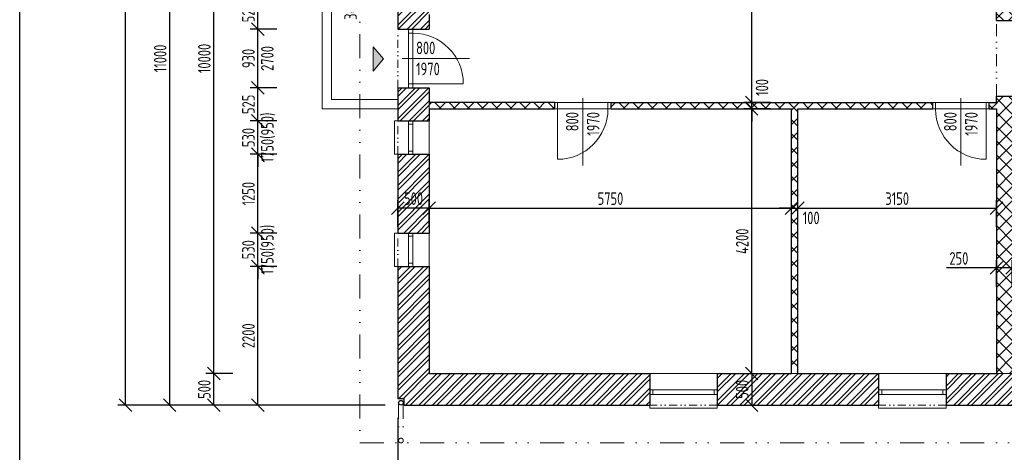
# Model space of a CAD drawing. Header units: millimetres. Extents: x -66400 to 220000, y -39950 to 48800.
# Tile 28 of 48: x 94000 to 109625, y -749 to 6115. Entities that reach past the tile are written whole.
import ezdxf

# ---------------------------------------------------------------- set-up
doc = ezdxf.new("R2010")
doc.units = ezdxf.units.MM
doc.linetypes.add('DIVIDE', pattern=[31.75, 12.7, -6.35, 0, -6.35, 0, -6.35])
doc.layers.get('Defpoints').update_dxf_attribs({"color": 161})
for name, color, linetype, lineweight in [('A koty', 7, 'Continuous', 5), ('A nad', 7, 'DIVIDE', 9), ('A okná-dvere', 144, 'Continuous', 9), ('A steny', 30, 'Continuous', 30), ('A tenkeciary', 8, 'Continuous', 9)]:
    doc.layers.add(name, color=color, linetype=linetype, lineweight=lineweight)
doc.layers.add('A srafy', color=7, linetype='Continuous', lineweight=5, true_color=0x7a7a7a)
doc.styles.add('ISOCP', font='isocp.shx', dxfattribs={"width": 0.8})
doc.dimstyles.new('100', dxfattribs={"dimscale": 100, "dimtxt": 2, "dimasz": 2, "dimexe": 1.25, "dimexo": 3, "dimgap": 0.5, "dimtad": 1, "dimdec": 0, "dimrnd": 5, "dimtxsty": 'ISOCP', "dimblk": 'OBLIQUE', "dimcen": 1.4, "dimclrd": 256, "dimclre": 256, "dimclrt": 256, "dimadec": 0, "dimazin": 0, "dimtfac": 1, "dimtdec": 0, "dimtix": 1, "dimtmove": 2, "dimatfit": 0, "dimfxl": 0, "dimarcsym": 0})
pattern_1 = [(45, (35000, 0), (-106.06602, 106.06602), []), (45, (35070.71, 0), (-106.06602, 106.06602), [])]

# ---------------------------------------------------------------- blocks, each defined once
blk = doc.blocks.new('_Oblique')
at = {"color": 0, "linetype": 'ByBlock', "lineweight": -2}
blk.add_line((-0.5, -0.5), (0.5, 0.5), dxfattribs=at)
blk = doc.blocks.new('*D3')
at = {"layer": 'A koty', "lineweight": -2, "transparency": 16777216}
for p, q in [((100000, -1270), (100000, -1695)), ((104000, -1270), (104000, -1695)), ((100000, -1570), (104000, -1570))]:
    blk.add_line(p, q, dxfattribs=at)
at = {"layer": 'Defpoints', "color": 0, "transparency": 16777216}
for p in [(100000, 100), (104000, 0), (104000, -1570)]:
    blk.add_point(p, dxfattribs=at)
at = {"layer": 'A koty', "lineweight": -2, "transparency": 16777216, "xscale": 200, "yscale": 200, "zscale": 200, "rotation": 180}
blk.add_blockref('_Oblique', (100000, -1570), dxfattribs=at)
at = {"layer": 'A koty', "lineweight": -2, "transparency": 16777216, "xscale": 200, "yscale": 200, "zscale": 200}
blk.add_blockref('_Oblique', (104000, -1570), dxfattribs=at)
at = {"layer": 'A koty', "transparency": 16777216, "insert": (102000, -1420), "char_height": 200, "attachment_point": 5, "style": 'ISOCP'}
blk.add_mtext('4000', dxfattribs=at)
blk = doc.blocks.new('*D4')
at = {"layer": 'A koty', "lineweight": -2, "transparency": 16777216}
for p, q in [((104000, -1270), (104000, -1695)), ((105070, -1270), (105070, -1695)), ((104000, -1570), (105070, -1570))]:
    blk.add_line(p, q, dxfattribs=at)
at = {"layer": 'Defpoints', "color": 0, "transparency": 16777216}
for p in [(104000, 0), (105070, 0), (105070, -1570)]:
    blk.add_point(p, dxfattribs=at)
at = {"layer": 'A koty', "lineweight": -2, "transparency": 16777216, "xscale": 200, "yscale": 200, "zscale": 200, "rotation": 180}
blk.add_blockref('_Oblique', (104000, -1570), dxfattribs=at)
at = {"layer": 'A koty', "lineweight": -2, "transparency": 16777216, "xscale": 200, "yscale": 200, "zscale": 200}
blk.add_blockref('_Oblique', (105070, -1570), dxfattribs=at)
at = {"layer": 'A koty', "transparency": 16777216, "char_height": 200, "attachment_point": 5, "style": 'ISOCP'}
for s, insert in [('1070', (104535, -1420)), ('1900(800)', (104535, -1730))]:
    blk.add_mtext(s, dxfattribs=dict(at, insert=insert))
blk = doc.blocks.new('*D5')
at = {"layer": 'A koty', "lineweight": -2, "transparency": 16777216}
for p, q in [((105070, -1270), (105070, -1695)), ((107630, -1270), (107630, -1695)), ((105070, -1570), (107630, -1570))]:
    blk.add_line(p, q, dxfattribs=at)
at = {"layer": 'Defpoints', "color": 0, "transparency": 16777216}
for p in [(105070, 0), (107630, 0), (107630, -1570)]:
    blk.add_point(p, dxfattribs=at)
at = {"layer": 'A koty', "lineweight": -2, "transparency": 16777216, "xscale": 200, "yscale": 200, "zscale": 200, "rotation": 180}
blk.add_blockref('_Oblique', (105070, -1570), dxfattribs=at)
at = {"layer": 'A koty', "lineweight": -2, "transparency": 16777216, "xscale": 200, "yscale": 200, "zscale": 200}
blk.add_blockref('_Oblique', (107630, -1570), dxfattribs=at)
at = {"layer": 'A koty', "transparency": 16777216, "insert": (106350, -1420), "char_height": 200, "attachment_point": 5, "style": 'ISOCP'}
blk.add_mtext('2560', dxfattribs=at)
blk = doc.blocks.new('*D6')
at = {"layer": 'A koty', "lineweight": -2, "transparency": 16777216}
for p, q in [((107630, -1270), (107630, -1695)), ((108700, -1270), (108700, -1695)), ((107630, -1570), (108700, -1570))]:
    blk.add_line(p, q, dxfattribs=at)
at = {"layer": 'Defpoints', "color": 0, "transparency": 16777216}
for p in [(107630, 0), (108700, 0), (108700, -1570)]:
    blk.add_point(p, dxfattribs=at)
at = {"layer": 'A koty', "lineweight": -2, "transparency": 16777216, "xscale": 200, "yscale": 200, "zscale": 200, "rotation": 180}
blk.add_blockref('_Oblique', (107630, -1570), dxfattribs=at)
at = {"layer": 'A koty', "lineweight": -2, "transparency": 16777216, "xscale": 200, "yscale": 200, "zscale": 200}
blk.add_blockref('_Oblique', (108700, -1570), dxfattribs=at)
at = {"layer": 'A koty', "transparency": 16777216, "char_height": 200, "attachment_point": 5, "style": 'ISOCP'}
for s, insert in [('1070', (108165, -1420)), ('1900(800)', (108165, -1730))]:
    blk.add_mtext(s, dxfattribs=dict(at, insert=insert))
blk = doc.blocks.new('*D7')
at = {"layer": 'A koty', "lineweight": -2, "transparency": 16777216}
for p, q in [((108700, -1270), (108700, -1695)), ((111490, -1270), (111490, -1695)), ((108700, -1570), (111490, -1570))]:
    blk.add_line(p, q, dxfattribs=at)
at = {"layer": 'Defpoints', "color": 0, "transparency": 16777216}
for p in [(108700, 0), (111490, 0), (111490, -1570)]:
    blk.add_point(p, dxfattribs=at)
at = {"layer": 'A koty', "lineweight": -2, "transparency": 16777216, "xscale": 200, "yscale": 200, "zscale": 200, "rotation": 180}
blk.add_blockref('_Oblique', (108700, -1570), dxfattribs=at)
at = {"layer": 'A koty', "lineweight": -2, "transparency": 16777216, "xscale": 200, "yscale": 200, "zscale": 200}
blk.add_blockref('_Oblique', (111490, -1570), dxfattribs=at)
at = {"layer": 'A koty', "transparency": 16777216, "insert": (110095, -1420), "char_height": 200, "attachment_point": 5, "style": 'ISOCP'}
blk.add_mtext('2790', dxfattribs=at)
blk = doc.blocks.new('*D39')
at = {"layer": 'A koty', "lineweight": -2, "transparency": 16777216}
for p, q in [((100000, -1970), (100000, -2395)), ((100500, -1970), (100500, -2395)), ((100000, -2270), (100500, -2270))]:
    blk.add_line(p, q, dxfattribs=at)
at = {"layer": 'Defpoints', "color": 0, "transparency": 16777216}
for p in [(100500, 500), (100000, 100), (100500, -2270)]:
    blk.add_point(p, dxfattribs=at)
at = {"layer": 'A koty', "lineweight": -2, "transparency": 16777216, "xscale": 200, "yscale": 200, "zscale": 200, "rotation": 180}
blk.add_blockref('_Oblique', (100000, -2270), dxfattribs=at)
at = {"layer": 'A koty', "lineweight": -2, "transparency": 16777216, "xscale": 200, "yscale": 200, "zscale": 200}
blk.add_blockref('_Oblique', (100500, -2270), dxfattribs=at)
at = {"layer": 'A koty', "transparency": 16777216, "insert": (100250, -2120), "char_height": 200, "attachment_point": 5, "style": 'ISOCP'}
blk.add_mtext('500', dxfattribs=at)
blk = doc.blocks.new('*D40')
at = {"layer": 'A koty', "lineweight": -2, "transparency": 16777216}
for p, q in [((100500, -1970), (100500, -2395)), ((125500, -1970), (125500, -2395)), ((100500, -2270), (125500, -2270))]:
    blk.add_line(p, q, dxfattribs=at)
at = {"layer": 'Defpoints', "color": 0, "transparency": 16777216}
for p in [(100500, 500), (125500, 500), (125500, -2270)]:
    blk.add_point(p, dxfattribs=at)
at = {"layer": 'A koty', "lineweight": -2, "transparency": 16777216, "xscale": 200, "yscale": 200, "zscale": 200, "rotation": 180}
blk.add_blockref('_Oblique', (100500, -2270), dxfattribs=at)
at = {"layer": 'A koty', "lineweight": -2, "transparency": 16777216, "xscale": 200, "yscale": 200, "zscale": 200}
blk.add_blockref('_Oblique', (125500, -2270), dxfattribs=at)
at = {"layer": 'A koty', "transparency": 16777216, "insert": (113000, -2120), "char_height": 200, "attachment_point": 5, "style": 'ISOCP'}
blk.add_mtext('25000', dxfattribs=at)
blk = doc.blocks.new('*D44')
at = {"layer": 'A koty', "lineweight": -2, "transparency": 16777216}
for p, q in [((100000, -200), (100000, -3095)), ((146000, -300), (146000, -3095)), ((100000, -2970), (146000, -2970))]:
    blk.add_line(p, q, dxfattribs=at)
at = {"layer": 'Defpoints', "color": 0, "transparency": 16777216}
for p in [(100000, 100), (146000, 0), (146000, -2970)]:
    blk.add_point(p, dxfattribs=at)
at = {"layer": 'A koty', "lineweight": -2, "transparency": 16777216, "xscale": 200, "yscale": 200, "zscale": 200, "rotation": 180}
blk.add_blockref('_Oblique', (100000, -2970), dxfattribs=at)
at = {"layer": 'A koty', "lineweight": -2, "transparency": 16777216, "xscale": 200, "yscale": 200, "zscale": 200}
blk.add_blockref('_Oblique', (146000, -2970), dxfattribs=at)
at = {"layer": 'A koty', "transparency": 16777216, "insert": (123000, -2820), "char_height": 200, "attachment_point": 5, "style": 'ISOCP'}
blk.add_mtext('46000', dxfattribs=at)
blk = doc.blocks.new('*D45')
at = {"layer": 'A koty', "lineweight": -2, "transparency": 16777216}
for p, q in [((100000, 2826), (100000, 3251)), ((100500, 3126), (100000, 3126)), ((100500, 2826), (100500, 3251))]:
    blk.add_line(p, q, dxfattribs=at)
at = {"layer": 'Defpoints', "color": 0, "transparency": 16777216}
for p in [(100000, 3126), (100000, 2200), (100500, 500)]:
    blk.add_point(p, dxfattribs=at)
at = {"layer": 'A koty', "lineweight": -2, "transparency": 16777216, "xscale": 200, "yscale": 200, "zscale": 200, "rotation": 180}
blk.add_blockref('_Oblique', (100000, 3126), dxfattribs=at)
at = {"layer": 'A koty', "lineweight": -2, "transparency": 16777216, "xscale": 200, "yscale": 200, "zscale": 200}
blk.add_blockref('_Oblique', (100500, 3126), dxfattribs=at)
at = {"layer": 'A koty', "transparency": 16777216, "insert": (100250, 3276), "char_height": 200, "attachment_point": 5, "style": 'ISOCP'}
blk.add_mtext('500', dxfattribs=at)
blk = doc.blocks.new('*D46')
at = {"layer": 'A koty', "lineweight": -2, "transparency": 16777216}
for p, q in [((100500, 2826), (100500, 3251)), ((100500, 3126), (106250, 3126)), ((106250, 2826), (106250, 3251))]:
    blk.add_line(p, q, dxfattribs=at)
at = {"layer": 'Defpoints', "color": 0, "transparency": 16777216}
for p in [(106250, 3126), (100500, 500), (106250, 500)]:
    blk.add_point(p, dxfattribs=at)
at = {"layer": 'A koty', "lineweight": -2, "transparency": 16777216, "xscale": 200, "yscale": 200, "zscale": 200, "rotation": 180}
blk.add_blockref('_Oblique', (100500, 3126), dxfattribs=at)
at = {"layer": 'A koty', "lineweight": -2, "transparency": 16777216, "xscale": 200, "yscale": 200, "zscale": 200}
blk.add_blockref('_Oblique', (106250, 3126), dxfattribs=at)
at = {"layer": 'A koty', "transparency": 16777216, "insert": (103375, 3276), "char_height": 200, "attachment_point": 5, "style": 'ISOCP'}
blk.add_mtext('5750', dxfattribs=at)
blk = doc.blocks.new('*D47')
at = {"layer": 'A koty', "lineweight": -2, "transparency": 16777216}
for p, q in [((106250, 3126), (106050, 3126)), ((106250, 2826), (106250, 3251)), ((106250, 3126), (106350, 3126)), ((106350, 2826), (106350, 3251)), ((106350, 3126), (106550, 3126))]:
    blk.add_line(p, q, dxfattribs=at)
at = {"layer": 'Defpoints', "color": 0, "transparency": 16777216}
for p in [(106350, 3126), (106250, 500), (106350, 500)]:
    blk.add_point(p, dxfattribs=at)
at = {"layer": 'A koty', "lineweight": -2, "transparency": 16777216, "xscale": 200, "yscale": 200, "zscale": 200}
blk.add_blockref('_Oblique', (106250, 3126), dxfattribs=at)
at = {"layer": 'A koty', "lineweight": -2, "transparency": 16777216, "xscale": 200, "yscale": 200, "zscale": 200, "rotation": 180}
blk.add_blockref('_Oblique', (106350, 3126), dxfattribs=at)
at = {"layer": 'A koty', "transparency": 16777216, "insert": (106560, 2970), "char_height": 200, "attachment_point": 5, "style": 'ISOCP'}
blk.add_mtext('100', dxfattribs=at)
blk = doc.blocks.new('*D48')
at = {"layer": 'A koty', "lineweight": -2, "transparency": 16777216}
for p, q in [((106350, 2826), (106350, 3251)), ((106350, 3126), (109500, 3126)), ((109500, 2826), (109500, 3251))]:
    blk.add_line(p, q, dxfattribs=at)
at = {"layer": 'Defpoints', "color": 0, "transparency": 16777216}
for p in [(109500, 3126), (106350, 500), (109500, 500)]:
    blk.add_point(p, dxfattribs=at)
at = {"layer": 'A koty', "lineweight": -2, "transparency": 16777216, "xscale": 200, "yscale": 200, "zscale": 200, "rotation": 180}
blk.add_blockref('_Oblique', (106350, 3126), dxfattribs=at)
at = {"layer": 'A koty', "lineweight": -2, "transparency": 16777216, "xscale": 200, "yscale": 200, "zscale": 200}
blk.add_blockref('_Oblique', (109500, 3126), dxfattribs=at)
at = {"layer": 'A koty', "transparency": 16777216, "insert": (107925, 3276), "char_height": 200, "attachment_point": 5, "style": 'ISOCP'}
blk.add_mtext('3150', dxfattribs=at)
blk = doc.blocks.new('*D49')
at = {"layer": 'A koty', "lineweight": -2, "transparency": 16777216}
for p, q in [((109500, 1877), (109500, 2302)), ((109750, 1877), (109750, 2302)), ((109500, 2177), (108708, 2177)), ((109750, 2177), (109500, 2177)), ((109750, 2177), (109950, 2177))]:
    blk.add_line(p, q, dxfattribs=at)
at = {"layer": 'Defpoints', "color": 0, "transparency": 16777216}
for p in [(109750, 2177), (109500, 500), (109750, 500)]:
    blk.add_point(p, dxfattribs=at)
at = {"layer": 'A koty', "lineweight": -2, "transparency": 16777216, "xscale": 200, "yscale": 200, "zscale": 200}
blk.add_blockref('_Oblique', (109500, 2177), dxfattribs=at)
at = {"layer": 'A koty', "lineweight": -2, "transparency": 16777216, "xscale": 200, "yscale": 200, "zscale": 200, "rotation": 180}
blk.add_blockref('_Oblique', (109750, 2177), dxfattribs=at)
at = {"layer": 'A koty', "transparency": 16777216, "insert": (108904, 2327), "char_height": 200, "attachment_point": 5, "style": 'ISOCP'}
blk.add_mtext('250', dxfattribs=at)
blk = doc.blocks.new('*D56')
at = {"layer": 'A koty', "lineweight": -2, "transparency": 16777216}
for p, q in [((98080, 2200), (97655, 2200)), ((97780, 0), (97780, 2200)), ((98080, 0), (97655, 0))]:
    blk.add_line(p, q, dxfattribs=at)
at = {"layer": 'Defpoints', "color": 0, "transparency": 16777216}
for p in [(97780, 2200), (100000, 2200), (100100, 0)]:
    blk.add_point(p, dxfattribs=at)
at = {"layer": 'A koty', "lineweight": -2, "transparency": 16777216, "xscale": 200, "yscale": 200, "zscale": 200}
for p, rotation in [((97780, 2200), 90), ((97780, 0), 270)]:
    blk.add_blockref('_Oblique', p, dxfattribs=dict(at, rotation=rotation))
at = {"layer": 'A koty', "transparency": 16777216, "insert": (97630, 1100), "char_height": 200, "attachment_point": 5, "rotation": 90, "style": 'ISOCP'}
blk.add_mtext('2200', dxfattribs=at)
blk = doc.blocks.new('*D57')
at = {"layer": 'A koty', "lineweight": -2, "transparency": 16777216}
for p, q in [((97780, 2730), (97780, 2930)), ((98080, 2730), (97655, 2730)), ((97780, 2200), (97780, 2730)), ((98080, 2200), (97655, 2200)), ((97780, 2200), (97780, 2000))]:
    blk.add_line(p, q, dxfattribs=at)
at = {"layer": 'Defpoints', "color": 0, "transparency": 16777216}
for p in [(97780, 2730), (100000, 2730), (100000, 2200)]:
    blk.add_point(p, dxfattribs=at)
at = {"layer": 'A koty', "lineweight": -2, "transparency": 16777216, "xscale": 200, "yscale": 200, "zscale": 200}
for p, rotation in [((97780, 2730), 270), ((97780, 2200), 90)]:
    blk.add_blockref('_Oblique', p, dxfattribs=dict(at, rotation=rotation))
at = {"layer": 'A koty', "transparency": 16777216, "char_height": 200, "attachment_point": 5, "rotation": 90, "style": 'ISOCP'}
for s, insert in [('1750(950)', (97940, 2465)), ('530', (97630, 2465))]:
    blk.add_mtext(s, dxfattribs=dict(at, insert=insert))
blk = doc.blocks.new('*D58')
at = {"layer": 'A koty', "lineweight": -2, "transparency": 16777216}
for p, q in [((98080, 3980), (97655, 3980)), ((97780, 2730), (97780, 3980)), ((98080, 2730), (97655, 2730))]:
    blk.add_line(p, q, dxfattribs=at)
at = {"layer": 'Defpoints', "color": 0, "transparency": 16777216}
for p in [(97780, 3980), (100000, 3980), (100000, 2730)]:
    blk.add_point(p, dxfattribs=at)
at = {"layer": 'A koty', "lineweight": -2, "transparency": 16777216, "xscale": 200, "yscale": 200, "zscale": 200}
for p, rotation in [((97780, 3980), 90), ((97780, 2730), 270)]:
    blk.add_blockref('_Oblique', p, dxfattribs=dict(at, rotation=rotation))
at = {"layer": 'A koty', "transparency": 16777216, "insert": (97630, 3355), "char_height": 200, "attachment_point": 5, "rotation": 90, "style": 'ISOCP'}
blk.add_mtext('1250', dxfattribs=at)
blk = doc.blocks.new('*D59')
at = {"layer": 'A koty', "lineweight": -2, "transparency": 16777216}
for p, q in [((97780, 4510), (97780, 4710)), ((98080, 4510), (97655, 4510)), ((97780, 3980), (97780, 4510)), ((98080, 3980), (97655, 3980)), ((97780, 3980), (97780, 3780))]:
    blk.add_line(p, q, dxfattribs=at)
at = {"layer": 'Defpoints', "color": 0, "transparency": 16777216}
for p in [(97780, 4510), (100000, 4510), (100000, 3980)]:
    blk.add_point(p, dxfattribs=at)
at = {"layer": 'A koty', "lineweight": -2, "transparency": 16777216, "xscale": 200, "yscale": 200, "zscale": 200}
for p, rotation in [((97780, 4510), 270), ((97780, 3980), 90)]:
    blk.add_blockref('_Oblique', p, dxfattribs=dict(at, rotation=rotation))
at = {"layer": 'A koty', "transparency": 16777216, "char_height": 200, "attachment_point": 5, "rotation": 90, "style": 'ISOCP'}
for s, insert in [('1750(950)', (97940, 4245)), ('530', (97630, 4245))]:
    blk.add_mtext(s, dxfattribs=dict(at, insert=insert))
blk = doc.blocks.new('*D60')
at = {"layer": 'A koty', "lineweight": -2, "transparency": 16777216}
for p, q in [((98080, 5035), (97655, 5035)), ((97780, 4510), (97780, 5035)), ((98080, 4510), (97655, 4510))]:
    blk.add_line(p, q, dxfattribs=at)
at = {"layer": 'Defpoints', "color": 0, "transparency": 16777216}
for p in [(97780, 5035), (100000, 5035), (100000, 4510)]:
    blk.add_point(p, dxfattribs=at)
at = {"layer": 'A koty', "lineweight": -2, "transparency": 16777216, "xscale": 200, "yscale": 200, "zscale": 200}
for p, rotation in [((97780, 5035), 90), ((97780, 4510), 270)]:
    blk.add_blockref('_Oblique', p, dxfattribs=dict(at, rotation=rotation))
at = {"layer": 'A koty', "transparency": 16777216, "insert": (97630, 4772), "char_height": 200, "attachment_point": 5, "rotation": 90, "style": 'ISOCP'}
blk.add_mtext('525', dxfattribs=at)
blk = doc.blocks.new('*D61')
at = {"layer": 'A koty', "lineweight": -2, "transparency": 16777216}
for p, q in [((98080, 5965), (97655, 5965)), ((97780, 5035), (97780, 5965)), ((98080, 5035), (97655, 5035))]:
    blk.add_line(p, q, dxfattribs=at)
at = {"layer": 'Defpoints', "color": 0, "transparency": 16777216}
for p in [(97780, 5965), (100000, 5965), (100000, 5035)]:
    blk.add_point(p, dxfattribs=at)
at = {"layer": 'A koty', "lineweight": -2, "transparency": 16777216, "xscale": 200, "yscale": 200, "zscale": 200}
for p, rotation in [((97780, 5965), 90), ((97780, 5035), 270)]:
    blk.add_blockref('_Oblique', p, dxfattribs=dict(at, rotation=rotation))
at = {"layer": 'A koty', "transparency": 16777216, "char_height": 200, "attachment_point": 5, "rotation": 90, "style": 'ISOCP'}
for s, insert in [('2700', (97930, 5500)), ('930', (97630, 5500))]:
    blk.add_mtext(s, dxfattribs=dict(at, insert=insert))
blk = doc.blocks.new('*D62')
at = {"layer": 'A koty', "lineweight": -2, "transparency": 16777216}
for p, q in [((98080, 6490), (97655, 6490)), ((97780, 5965), (97780, 6490)), ((98080, 5965), (97655, 5965))]:
    blk.add_line(p, q, dxfattribs=at)
at = {"layer": 'Defpoints', "color": 0, "transparency": 16777216}
for p in [(97780, 6490), (100000, 6490), (100000, 5965)]:
    blk.add_point(p, dxfattribs=at)
at = {"layer": 'A koty', "lineweight": -2, "transparency": 16777216, "xscale": 200, "yscale": 200, "zscale": 200}
for p, rotation in [((97780, 6490), 90), ((97780, 5965), 270)]:
    blk.add_blockref('_Oblique', p, dxfattribs=dict(at, rotation=rotation))
at = {"layer": 'A koty', "transparency": 16777216, "insert": (97630, 6227), "char_height": 200, "attachment_point": 5, "rotation": 90, "style": 'ISOCP'}
blk.add_mtext('525', dxfattribs=at)
blk = doc.blocks.new('*D67')
at = {"layer": 'A koty', "lineweight": -2, "transparency": 16777216}
for p, q in [((97380, 500), (96955, 500)), ((97080, 0), (97080, 500)), ((97380, 0), (96955, 0))]:
    blk.add_line(p, q, dxfattribs=at)
at = {"layer": 'Defpoints', "color": 0, "transparency": 16777216}
for p in [(97080, 500), (100500, 500), (100100, 0)]:
    blk.add_point(p, dxfattribs=at)
at = {"layer": 'A koty', "lineweight": -2, "transparency": 16777216, "xscale": 200, "yscale": 200, "zscale": 200}
for p, rotation in [((97080, 500), 90), ((97080, 0), 270)]:
    blk.add_blockref('_Oblique', p, dxfattribs=dict(at, rotation=rotation))
at = {"layer": 'A koty', "transparency": 16777216, "insert": (96930, 250), "char_height": 200, "attachment_point": 5, "rotation": 90, "style": 'ISOCP'}
blk.add_mtext('500', dxfattribs=at)
blk = doc.blocks.new('*D68')
at = {"layer": 'A koty', "lineweight": -2, "transparency": 16777216}
for p, q in [((97380, 10500), (96955, 10500)), ((97080, 500), (97080, 10500)), ((97380, 500), (96955, 500))]:
    blk.add_line(p, q, dxfattribs=at)
at = {"layer": 'Defpoints', "color": 0, "transparency": 16777216}
for p in [(97080, 10500), (100500, 10500), (100500, 500)]:
    blk.add_point(p, dxfattribs=at)
at = {"layer": 'A koty', "lineweight": -2, "transparency": 16777216, "xscale": 200, "yscale": 200, "zscale": 200}
for p, rotation in [((97080, 10500), 90), ((97080, 500), 270)]:
    blk.add_blockref('_Oblique', p, dxfattribs=dict(at, rotation=rotation))
at = {"layer": 'A koty', "transparency": 16777216, "insert": (96930, 5500), "char_height": 200, "attachment_point": 5, "rotation": 90, "style": 'ISOCP'}
blk.add_mtext('10000', dxfattribs=at)
blk = doc.blocks.new('*D70')
at = {"layer": 'A koty', "lineweight": -2, "transparency": 16777216}
for p, q in [((96680, 11000), (96255, 11000)), ((96380, 0), (96380, 11000)), ((96680, 0), (96255, 0))]:
    blk.add_line(p, q, dxfattribs=at)
at = {"layer": 'Defpoints', "color": 0, "transparency": 16777216}
for p in [(96380, 11000), (100100, 11000), (100100, 0)]:
    blk.add_point(p, dxfattribs=at)
at = {"layer": 'A koty', "lineweight": -2, "transparency": 16777216, "xscale": 200, "yscale": 200, "zscale": 200}
for p, rotation in [((96380, 11000), 90), ((96380, 0), 270)]:
    blk.add_blockref('_Oblique', p, dxfattribs=dict(at, rotation=rotation))
at = {"layer": 'A koty', "transparency": 16777216, "insert": (96230, 5500), "char_height": 200, "attachment_point": 5, "rotation": 90, "style": 'ISOCP'}
blk.add_mtext('11000', dxfattribs=at)
blk = doc.blocks.new('*D71')
at = {"layer": 'A koty', "lineweight": -2, "transparency": 16777216}
for p, q in [((105316, 500), (105741, 500)), ((105616, 500), (105616, 0)), ((105370, 0), (105741, 0))]:
    blk.add_line(p, q, dxfattribs=at)
at = {"layer": 'Defpoints', "color": 0, "transparency": 16777216}
for p in [(100500, 500), (105070, 0), (105616, 0)]:
    blk.add_point(p, dxfattribs=at)
at = {"layer": 'A koty', "lineweight": -2, "transparency": 16777216, "xscale": 200, "yscale": 200, "zscale": 200}
for p, rotation in [((105616, 500), 90), ((105616, 0), 270)]:
    blk.add_blockref('_Oblique', p, dxfattribs=dict(at, rotation=rotation))
at = {"layer": 'A koty', "transparency": 16777216, "insert": (105466, 250), "char_height": 200, "attachment_point": 5, "rotation": 90, "style": 'ISOCP'}
blk.add_mtext('500', dxfattribs=at)
blk = doc.blocks.new('*D72')
at = {"layer": 'A koty', "lineweight": -2, "transparency": 16777216}
for p, q in [((105916, 4700), (105491, 4700)), ((105616, 500), (105616, 4700)), ((105316, 500), (105741, 500))]:
    blk.add_line(p, q, dxfattribs=at)
at = {"layer": 'Defpoints', "color": 0, "transparency": 16777216}
for p in [(105616, 4700), (106250, 4700), (100500, 500)]:
    blk.add_point(p, dxfattribs=at)
at = {"layer": 'A koty', "lineweight": -2, "transparency": 16777216, "xscale": 200, "yscale": 200, "zscale": 200}
for p, rotation in [((105616, 4700), 90), ((105616, 500), 270)]:
    blk.add_blockref('_Oblique', p, dxfattribs=dict(at, rotation=rotation))
at = {"layer": 'A koty', "transparency": 16777216, "insert": (105466, 2600), "char_height": 200, "attachment_point": 5, "rotation": 90, "style": 'ISOCP'}
blk.add_mtext('4200', dxfattribs=at)
blk = doc.blocks.new('*D73')
at = {"layer": 'A koty', "lineweight": -2, "transparency": 16777216}
for p, q in [((105616, 4800), (105616, 5000)), ((105916, 4800), (105491, 4800)), ((105916, 4700), (105491, 4700)), ((105616, 4700), (105616, 4800)), ((105616, 4700), (105616, 4500))]:
    blk.add_line(p, q, dxfattribs=at)
at = {"layer": 'Defpoints', "color": 0, "transparency": 16777216}
for p in [(105616, 4800), (106250, 4700), (108485, 4800)]:
    blk.add_point(p, dxfattribs=at)
at = {"layer": 'A koty', "lineweight": -2, "transparency": 16777216, "xscale": 200, "yscale": 200, "zscale": 200}
for p, rotation in [((105616, 4800), 270), ((105616, 4700), 90)]:
    blk.add_blockref('_Oblique', p, dxfattribs=dict(at, rotation=rotation))
at = {"layer": 'A koty', "transparency": 16777216, "insert": (105780, 5040), "char_height": 200, "attachment_point": 5, "rotation": 90, "style": 'ISOCP'}
blk.add_mtext('100', dxfattribs=at)
blk = doc.blocks.new('*D74')
at = {"layer": 'A koty', "lineweight": -2, "transparency": 16777216}
for p, q in [((105616, 10500), (105491, 10500)), ((105616, 4800), (105616, 10500)), ((105916, 4800), (105491, 4800))]:
    blk.add_line(p, q, dxfattribs=at)
at = {"layer": 'Defpoints', "color": 0, "transparency": 16777216}
for p in [(105616, 10500), (105810, 10500), (108485, 4800)]:
    blk.add_point(p, dxfattribs=at)
at = {"layer": 'A koty', "lineweight": -2, "transparency": 16777216, "xscale": 200, "yscale": 200, "zscale": 200}
for p, rotation in [((105616, 10500), 90), ((105616, 4800), 270)]:
    blk.add_blockref('_Oblique', p, dxfattribs=dict(at, rotation=rotation))
at = {"layer": 'A koty', "transparency": 16777216, "insert": (105466, 7650), "char_height": 200, "attachment_point": 5, "rotation": 90, "style": 'ISOCP'}
blk.add_mtext('5700', dxfattribs=at)
blk = doc.blocks.new('*D141')
at = {"layer": 'A koty', "lineweight": -2, "transparency": 16777216}
for p, q in [((138700, 14000), (95555, 14000)), ((95680, 0), (95680, 14000)), ((99800, 0), (95555, 0))]:
    blk.add_line(p, q, dxfattribs=at)
at = {"layer": 'Defpoints', "color": 0, "transparency": 16777216}
for p in [(95680, 14000), (139000, 14000), (100100, 0)]:
    blk.add_point(p, dxfattribs=at)
at = {"layer": 'A koty', "lineweight": -2, "transparency": 16777216, "xscale": 200, "yscale": 200, "zscale": 200}
for p, rotation in [((95680, 14000), 90), ((95680, 0), 270)]:
    blk.add_blockref('_Oblique', p, dxfattribs=dict(at, rotation=rotation))
at = {"layer": 'A koty', "transparency": 16777216, "insert": (95530, 7000), "char_height": 200, "attachment_point": 5, "rotation": 90, "style": 'ISOCP'}
blk.add_mtext('14000', dxfattribs=at)

msp = doc.modelspace()

# ---------------------------------------------------------------- hatches: boundary and pattern name
at = {"layer": 'A koty'}
h = msp.add_hatch(color=1, dxfattribs=at)
h.dxf.hatch_style = 1
h.paths.add_polyline_path([(99609.7, 5300), (99772.4, 5492.7), (99609.7, 5684)])
at = {"layer": 'A srafy'}
h = msp.add_hatch(dxfattribs=at)
h.set_pattern_fill('ANSI37', color=256, scale=50)
h.set_pattern_definition([(45, (100000, 0), (-112.2532, 112.2532), []), (135, (100000, 0), (-112.2532, -112.2532), [])])
h.paths.add_polyline_path([(109750, 4900), (109500, 4900), (109500, 4800), (109385, 4800), (109385, 4700), (109500, 4700), (109500, 500), (109750, 500)])
h.paths.add_polyline_path([(108485, 4800), (103385, 4800), (103385, 4700), (106250, 4700), (106250, 500), (106350, 500), (106350, 4700), (108485, 4700)])
h.paths.add_polyline_path([(102485, 4800), (100500, 4800), (100500, 4700), (102485, 4700)])
h.paths.add_polyline_path([(110000, 7000), (109750, 7000), (109750, 10500), (109500, 10500), (109500, 6100), (109750, 6100), (109750, 6750), (110000, 6750)])
h.paths.add_polyline_path([(119750, 7000), (119500, 7000), (119500, 10500), (119250, 10500), (119250, 7000), (110900, 7000), (110900, 6750), (119750, 6750)])
h.paths.add_polyline_path([(125500, 7000), (120650, 7000), (120650, 6750), (125500, 6750)])
h = msp.add_hatch(dxfattribs=at)
h.set_pattern_fill('ZDIVO-OBECNE', color=256, scale=50)
h.set_pattern_definition(pattern_1)
h.paths.add_polyline_path([(100000, 7020), (100500, 7020), (100500, 8270), (100000, 8270)])
h.paths.add_polyline_path([(100500, 5965), (100500, 6200), (100500, 6300), (100500, 6490), (100000, 6490), (100000, 5965)])
h.paths.add_polyline_path([(100000, 4510), (100500, 4510), (100500, 4700), (100500, 4800), (100500, 5035), (100000, 5035)])
h.paths.add_polyline_path([(100000, 2730), (100500, 2730), (100500, 3980), (100000, 3980)])
h = msp.add_hatch(dxfattribs=at)
h.set_pattern_fill('ZDIVO-OBECNE', color=256, scale=50)
h.set_pattern_definition(pattern_1)
h.paths.add_polyline_path([(100500, 500), (100500, 2200), (100000, 2200), (100000, 100), (100100, 100), (100100, 0), (104000, 0), (104000, 500)])
h = msp.add_hatch(dxfattribs=at)
h.set_pattern_fill('ZDIVO-OBECNE', color=256, scale=50)
h.set_pattern_definition(pattern_1)
h.paths.add_polyline_path([(107630, 0), (107630, 500), (106350, 500), (106250, 500), (105070, 500), (105070, 0)])
h.paths.add_polyline_path([(108700, 500), (108700, 0), (111490, 0), (111490, 500), (109750, 500), (109500, 500)])
h.paths.add_polyline_path([(112560, 500), (112560, 0), (113210, 0), (113210, 500)])
h.paths.add_polyline_path([(114280, 500), (114280, 0), (114930, 0), (114930, 500)])
h.paths.add_polyline_path([(116650, 0), (116650, 500), (116000, 500), (116000, 0)])
h.paths.add_polyline_path([(117720, 500), (117720, 0), (118370, 0), (118370, 500)])
h.paths.add_polyline_path([(119440, 500), (119440, 0), (120090, 0), (120090, 500)])
h.paths.add_polyline_path([(121160, 500), (121160, 0), (121810, 0), (121810, 500)])
h.paths.add_polyline_path([(122880, 500), (122880, 0), (123530, 0), (123530, 500)])

# ---------------------------------------------------------------- linework, layer by layer
at = {"layer": 'A koty'}
for p, q in [((101140, 5500), (100070, 5500)), ((102935, 3800), (102935, 4870)), ((108935, 3800), (108935, 4870))]:
    msp.add_line(p, q, dxfattribs=at)
at = {"layer": 'A koty', "color": 1}
msp.add_lwpolyline([(99609.7, 5300), (99772.4, 5492.7), (99609.7, 5684)], close=True, dxfattribs=at)
at = {"layer": 'A nad', "ltscale": 15}
msp.add_line((109500, 4900), (109500, 6100), dxfattribs=at)
at = {"layer": 'A nad', "ltscale": 10}
for p, q in [((100000, 5035), (100000, 5965)), ((100000, 3980), (100000, 4510)), ((100000, 2200), (100000, 2730)), ((105070, 0), (104000, 0)), ((108700, 0), (107630, 0))]:
    msp.add_line(p, q, dxfattribs=at)
at = {"layer": 'A nad', "ltscale": 20}
for p, q in [((100012.5, 37.5), (100012.5, -562.5)), ((100087.5, 37.5), (100087.5, -562.5))]:
    msp.add_line(p, q, dxfattribs=at)
at = {"layer": 'A nad', "ltscale": 30}
msp.add_lwpolyline([(146600, 14600), (138400, 14600), (138400, 11600), (99400, 11600), (99400, -600), (146600, -600)], close=True, dxfattribs=at)
at = {"layer": 'A nad', "ltscale": 20}
msp.add_circle((100050, -562.5), 37.5, dxfattribs=at)
at = {"layer": 'A okná-dvere'}
for p, q in [((100170, 5965), (100170, 5035)), ((100240, 5965), (100240, 5035)), ((100170, 5900), (100240, 5900)), ((100170, 5100), (100240, 5100)), ((100240, 5100), (101040, 5100)), ((102535, 4700), (102535, 3900)), ((109335, 4700), (109335, 3900))]:
    msp.add_line(p, q, dxfattribs=at)
for points in [[(102535, 4700), (102485, 4700), (102485, 4800), (102535, 4800)], [(103335, 4800), (102535, 4800), (102535, 4700), (103335, 4700)], [(103385, 4700), (103335, 4700), (103335, 4800), (103385, 4800)], [(108535, 4700), (108485, 4700), (108485, 4800), (108535, 4800)], [(109335, 4800), (108535, 4800), (108535, 4700), (109335, 4700)], [(109385, 4700), (109335, 4700), (109335, 4800), (109385, 4800)], [(100240, 4510), (100240, 4460), (100170, 4460), (100170, 4510)], [(100170, 4460), (100170, 4030), (100240, 4030), (100240, 4460)], [(100240, 4030), (100240, 3980), (100170, 3980), (100170, 4030)], [(100240, 2730), (100240, 2680), (100170, 2680), (100170, 2730)], [(100170, 2680), (100170, 2250), (100240, 2250), (100240, 2680)], [(100240, 2250), (100240, 2200), (100170, 2200), (100170, 2250)], [(104000, 240), (104050, 240), (104050, 170), (104000, 170)], [(104050, 170), (105020, 170), (105020, 240), (104050, 240)], [(105020, 240), (105070, 240), (105070, 170), (105020, 170)], [(107630, 240), (107680, 240), (107680, 170), (107630, 170)], [(107680, 170), (108650, 170), (108650, 240), (107680, 240)], [(108650, 240), (108700, 240), (108700, 170), (108650, 170)]]:
    msp.add_lwpolyline(points, close=True, dxfattribs=at)
for centre, start, end in [((100240, 5100), 0, 90), ((102535, 4700), 270, 0), ((109335, 4700), 180, 270)]:
    msp.add_arc(centre, 800, start, end, dxfattribs=at)
at = {"layer": 'A steny'}
for p, q in [((109500, 6100), (109500, 10500)), ((109500, 6100), (109750, 6100)), ((100000, 5965), (100500, 5965)), ((100000, 5035), (100500, 5035)), ((109500, 4800), (109500, 4900)), ((109500, 4900), (109750, 4900)), ((102485, 4800), (100500, 4800)), ((100500, 4700), (102485, 4700)), ((102485, 4800), (102485, 4700)), ((103385, 4800), (108485, 4800)), ((103385, 4700), (103385, 4800)), ((103385, 4700), (106250, 4700)), ((106250, 500), (106250, 4700)), ((106350, 500), (106350, 4700)), ((106350, 4700), (108485, 4700)), ((108485, 4800), (108485, 4700)), ((109385, 4700), (109385, 4800)), ((109385, 4800), (109500, 4800)), ((109385, 4700), (109500, 4700)), ((109500, 4700), (109500, 500)), ((100000, 4510), (100500, 4510)), ((100000, 3980), (100500, 3980)), ((100000, 2730), (100500, 2730)), ((100000, 2200), (100500, 2200)), ((100000, 2200), (100000, 100)), ((100500, 2200), (100500, 500)), ((100500, 500), (104000, 500)), ((104000, 500), (104000, 0)), ((105070, 500), (105070, 0)), ((105070, 500), (106250, 500)), ((106350, 500), (107630, 500)), ((107630, 500), (107630, 0)), ((108700, 500), (108700, 0)), ((108700, 500), (109500, 500)), ((100100, 100), (100000, 100)), ((100100, 0), (100100, 100)), ((100100, 0), (104000, 0)), ((105070, 0), (107630, 0)), ((108700, 0), (111490, 0))]:
    msp.add_line(p, q, dxfattribs=at)
for points in [[(100000, 6490), (100000, 5965)], [(100500, 6200), (100500, 5965)], [(100000, 5035), (100000, 4510)], [(100500, 5035), (100500, 4800)], [(100500, 4700), (100500, 4510)], [(100000, 3980), (100000, 2730)], [(100500, 3980), (100500, 2730)]]:
    msp.add_lwpolyline(points, dxfattribs=at)
msp.add_circle((100050, 37.5), 37.5, dxfattribs=at)
at = {"layer": 'A tenkeciary'}
for p, q in [((100500, 4700), (100500, 4800)), ((100000, 4510), (99950, 4510)), ((99950, 4510), (99950, 3980)), ((100500, 3980), (100500, 4510)), ((99950, 3980), (100000, 3980)), ((100000, 2730), (99950, 2730)), ((99950, 2730), (99950, 2200)), ((100500, 2200), (100500, 2730)), ((99950, 2200), (100000, 2200)), ((105070, 500), (104000, 500)), ((106350, 500), (106250, 500)), ((108700, 500), (107630, 500)), ((109750, 500), (109500, 500)), ((104000, 0), (104000, -50)), ((104000, -50), (105070, -50)), ((105070, -50), (105070, 0)), ((107630, 0), (107630, -50)), ((107630, -50), (108700, -50)), ((108700, -50), (108700, 0))]:
    msp.add_line(p, q, dxfattribs=at)
for points in [[(98800, 6850), (98800, 4700), (100000, 4700)], [(98950, 6850), (98950, 4850), (100000, 4850)]]:
    msp.add_lwpolyline(points, dxfattribs=at)
at = {"layer": 'Defpoints'}
msp.add_lwpolyline([(94000, 19100), (157000, 19100), (157000, -10600), (94000, -10600)], close=True, dxfattribs=at)

# ---------------------------------------------------------------- texts
at = {"layer": 'A koty', "insert": (99350, 6550), "char_height": 200, "attachment_point": 8, "rotation": 90, "style": 'ISOCP'}
msp.add_mtext('3*150/300', dxfattribs=at)
at = {"layer": 'A koty', "insert": (100290, 5500), "char_height": 200, "attachment_point": 4, "style": 'ISOCP'}
msp.add_mtext_dynamic_manual_height_columns('800\\P1970', width=424.197, gutter_width=800, heights=[0], dxfattribs=at)
at = {"layer": 'A koty', "char_height": 200, "attachment_point": 6, "rotation": 90, "style": 'ISOCP'}
for insert in [(102935, 4650), (108935, 4650)]:
    msp.add_mtext_dynamic_manual_height_columns('800\\P1970', width=424.197, gutter_width=800, heights=[0], dxfattribs=dict(at, insert=insert))

# ---------------------------------------------------------------- dimensions: what is measured, and where the dimension line sits
at = {"layer": 'A koty'}
for base, p2, override, picture, middle in [((95680, 14000), (139000, 14000), {"dimtmove": 0, "dimfxlon": 0}, '*D141', (95680, 7000)), ((96380, 11000), (100100, 11000), {"dimtmove": 0, "dimfxlon": 1}, '*D70', (96380, 5500)), ((97080, 500), (100500, 500), {"dimtmove": 0}, '*D67', (97080, 250))]:
    dim = msp.add_linear_dim(base=base, p1=(100100, 0), p2=p2, angle=90, dimstyle='100', override=override, dxfattribs=at)
    dim.commit()
    dim.dimension.update_dxf_attribs({"geometry": picture, "text_midpoint": middle, "dimtype": 160})
for base, p1, p2, picture, middle in [((97080, 10500), (100500, 500), (100500, 10500), '*D68', (96930, 5500)), ((97780, 2200), (100100, 0), (100000, 2200), '*D56', (97630, 1100))]:
    dim = msp.add_linear_dim(base=base, p1=p1, p2=p2, angle=90, dimstyle='100', override={"dimtmove": 0}, dxfattribs=at)
    dim.commit()
    dim.dimension.update_dxf_attribs({"geometry": picture, "text_midpoint": middle})
for base, p1, p2, picture, middle in [((105616, 10500), (108485, 4800), (105810, 10500), '*D74', (105466, 7650)), ((97780, 6490), (100000, 5965), (100000, 6490), '*D62', (97630, 6227.5)), ((97780, 5035), (100000, 4510), (100000, 5035), '*D60', (97630, 4772.5)), ((105616, 4700), (100500, 500), (106250, 4700), '*D72', (105466, 2600)), ((97780, 3980), (100000, 2730), (100000, 3980), '*D58', (97630, 3355)), ((105616, 0), (100500, 500), (105070, 0), '*D71', (105466, 250))]:
    dim = msp.add_linear_dim(base=base, p1=p1, p2=p2, angle=90, dimstyle='100', dxfattribs=at)
    dim.commit()
    dim.dimension.update_dxf_attribs({"geometry": picture, "text_midpoint": middle})
for base, p1, p2, text, picture, middle in [((97780, 5965), (100000, 5035), (100000, 5965), '<>\\X2700', '*D61', (97780, 5500)), ((97780, 4510), (100000, 3980), (100000, 4510), '<>\\X1750(950)', '*D59', (97780, 4245)), ((97780, 2730), (100000, 2200), (100000, 2730), '<>\\X1750(950)', '*D57', (97780, 2465))]:
    dim = msp.add_linear_dim(base=base, p1=p1, p2=p2, angle=90, text=text, dimstyle='100', dxfattribs=at)
    dim.commit()
    dim.dimension.update_dxf_attribs({"geometry": picture, "text_midpoint": middle})
dim = msp.add_linear_dim(base=(105616, 4800), p1=(106250, 4700), p2=(108485, 4800), angle=90, dimstyle='100', dxfattribs=at)
dim.commit()
dim.dimension.update_dxf_attribs({"geometry": '*D73', "text_midpoint": (105780, 5040), "dimtype": 160})
for base, p1, p2, picture, middle in [((100000, 3125.7), (100500, 500), (100000, 2200), '*D45', (100250, 3275.7)), ((106250, 3125.7), (100500, 500), (106250, 500), '*D46', (103375, 3275.7)), ((109500, 3125.7), (106350, 500), (109500, 500), '*D48', (107925, 3275.7)), ((107630, -1570), (105070, 0), (107630, 0), '*D5', (106350, -1420)), ((111490, -1570), (108700, 0), (111490, 0), '*D7', (110095, -1420))]:
    dim = msp.add_linear_dim(base=base, p1=p1, p2=p2, dimstyle='100', dxfattribs=at)
    dim.commit()
    dim.dimension.update_dxf_attribs({"geometry": picture, "text_midpoint": middle})
dim = msp.add_linear_dim(base=(106350, 3125.7), p1=(106250, 500), p2=(106350, 500), dimstyle='100', dxfattribs=at)
dim.commit()
dim.dimension.update_dxf_attribs({"geometry": '*D47', "text_midpoint": (106560, 2970), "dimtype": 160})
for base, p1, p2, override, picture, middle in [((109750, 2177.3), (109500, 500), (109750, 500), {"dimtmove": 0}, '*D49', (108903.9, 2177.3)), ((100500, -2270), (100000, 100), (100500, 500), {"dimtmove": 0}, '*D39', (100250, -2270)), ((146000, -2970), (100000, 100), (146000, 0), {"dimtmove": 1, "dimfxlon": 0}, '*D44', (123000, -2970))]:
    dim = msp.add_linear_dim(base=base, p1=p1, p2=p2, dimstyle='100', override=override, dxfattribs=at)
    dim.commit()
    dim.dimension.update_dxf_attribs({"geometry": picture, "text_midpoint": middle, "dimtype": 160})
for base, p1, p2, override, picture, middle in [((125500, -2270), (100500, 500), (125500, 500), {"dimtmove": 1}, '*D40', (113000, -2120)), ((104000, -1570), (100000, 100), (104000, 0), {"dimtmove": 0}, '*D3', (102000, -1420))]:
    dim = msp.add_linear_dim(base=base, p1=p1, p2=p2, dimstyle='100', override=override, dxfattribs=at)
    dim.commit()
    dim.dimension.update_dxf_attribs({"geometry": picture, "text_midpoint": middle})
for base, p1, p2, picture, middle in [((105070, -1570), (104000, 0), (105070, 0), '*D4', (104535, -1570)), ((108700, -1570), (107630, 0), (108700, 0), '*D6', (108165, -1570))]:
    dim = msp.add_linear_dim(base=base, p1=p1, p2=p2, text='<>\\X1900(800)', dimstyle='100', dxfattribs=at)
    dim.commit()
    dim.dimension.update_dxf_attribs({"geometry": picture, "text_midpoint": middle})

doc.saveas('drawing.dxf')
